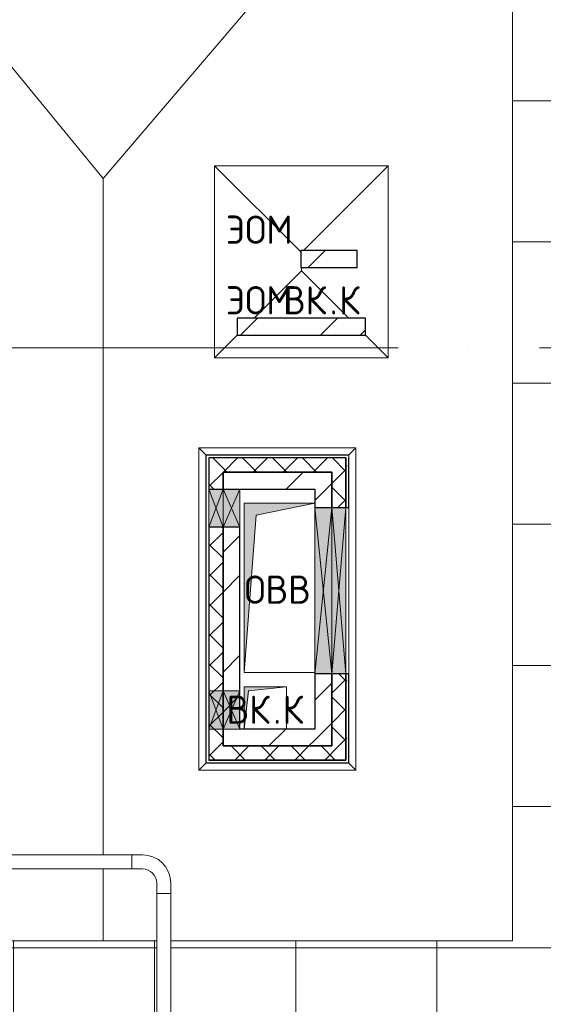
# Model space of a CAD drawing. Header units: millimetres. Extents: x -30540 to 150652, y -11730 to 123410.
# Tile 18 of 113: x -4955 to -1246, y 60600 to 67575. Entities that reach past the tile are written whole.
import ezdxf

# ---------------------------------------------------------------- set-up
doc = ezdxf.new("R2010")
doc.units = ezdxf.units.MM
doc.linetypes.add('ADSK_Линия сетки', pattern=[5000, 4000, -500, 0, -500])
for name, color, linetype, lineweight in [('A-____-NOTE-TEXT', 7, 'Continuous', 18), ('A-GENM-____-OTLN', 7, 'Continuous', 18), ('A-GLAZ-____-MCUT', 7, 'Continuous', 9), ('A-GLAZ-____-OTLN', 7, 'Continuous', 18), ('A-ROOF-____-OTLN', 7, 'Continuous', 18), ('A-ROOF-____-PATT', 7, 'Continuous', 18), ('A-WALL-____-MCUT', 7, 'Continuous', 40), ('A-WALL-____-OTLN', 7, 'Continuous', 18), ('A-WALL-____-PATT', 7, 'Continuous', 40), ('E-CABL-TRAY-OTLN', 7, 'Continuous', 18), ('I-WALL-____-MCUT', 7, 'Continuous', 40), ('I-WALL-____-OTLN', 7, 'Continuous', 18), ('M-EQPM-____-OTLN', 7, 'Continuous', 18), ('S-GRID-____-OTLN', 7, 'Continuous', 9)]:
    doc.layers.add(name, color=color, linetype=linetype, lineweight=lineweight)
doc.styles.add('GOST Common', font='GOST_Common.ttf', dxfattribs={"height": 200})
pattern_1 = [(45, (0, 0), (-424.264, 424.264), []), (45, (0, 282.8), (-424.264, 424.264), [])]
pattern_2 = [(45, (0, 0), (-106.066, 106.066), []), (135, (0, 0), (-106.066, -106.066), [])]

# ---------------------------------------------------------------- blocks, each defined once
blk = doc.blocks.new('АР_Канал вертикальный прямоугольный - ВК_К-V5-Кровля ЭЛ')
at = {"layer": 'M-EQPM-____-OTLN', "lineweight": 13, "true_color": 0xe2e2e2}
blk.add_hatch(color=254, dxfattribs=at).paths.add_polyline_path([(-150, -150), (-120, 120), (150, 150), (-150, 150), (-150, 98.7)])
at = {"layer": 'M-EQPM-____-OTLN', "color": 253, "lineweight": 13, "true_color": 0xaaaaaa}
for p, q in [((150, 150), (-150, 150)), ((-150, 150), (-150, -150)), ((150, 150), (-150, 150)), ((-150, 150), (-150, -150)), ((-150, -150), (-150, 150)), ((-150, 150), (150, 150)), ((-120, 120), (150, 150)), ((-120, 120), (150, 150)), ((150, -150), (150, 150)), ((150, 150), (150, -150)), ((-150, -150), (-120, 120)), ((-150, -150), (-120, 120))]:
    blk.add_line(p, q, dxfattribs=at)
blk = doc.blocks.new('АР_Канал вертикальный прямоугольный - ОВВ-5078122-Кровля ЭЛ')
at = {"layer": 'M-EQPM-____-OTLN', "lineweight": 13, "true_color": 0xe2e2e2}
blk.add_hatch(color=254, dxfattribs=at).paths.add_polyline_path([(-250, -600), (-165, 515), (250, 600), (-250, 600), (-250, -427.3)])
at = {"layer": 'M-EQPM-____-OTLN', "color": 253, "lineweight": 13, "true_color": 0xaaaaaa}
for p, q in [((250, 600), (-250, 600)), ((-250, 600), (-250, -600)), ((250, 600), (-250, 600)), ((-250, 600), (-250, -600)), ((-250, -600), (-250, 600)), ((-250, 600), (250, 600)), ((-165, 515), (250, 600)), ((-165, 515), (250, 600)), ((-250, -600), (-165, 515)), ((-250, -600), (-165, 515)), ((-250, -600), (250, -600)), ((250, -600), (-250, -600))]:
    blk.add_line(p, q, dxfattribs=at)
blk = doc.blocks.new('АР_Отверстие прямоугольное - ОВВ-7463286-Кровля ЭЛ')
at = {"layer": 'A-GLAZ-____-OTLN', "lineweight": 13, "true_color": 0xf0f0f0}
blk.add_hatch(color=7, dxfattribs=at).paths.add_polyline_path([(715, 60), (-465, 60), (-465, -60), (715, -60)])
at = {"layer": 'A-GLAZ-____-MCUT', "color": 253, "lineweight": 15, "true_color": 0xaaaaaa}
for p, q in [((-465, 60), (-465, -60)), ((715, 60), (715, -60))]:
    blk.add_line(p, q, dxfattribs=at)
at = {"layer": 'A-GLAZ-____-OTLN', "color": 253, "lineweight": 5, "true_color": 0xaaaaaa}
for p, q in [((715, 60), (-465, -60)), ((-465, 60), (715, -60))]:
    blk.add_line(p, q, dxfattribs=at)
at = {"layer": 'A-GLAZ-____-OTLN', "color": 253, "lineweight": 13, "true_color": 0xaaaaaa}
for p, q in [((715, 60), (-465, 60)), ((-465, 60), (-465, -60)), ((715, -60), (715, 60)), ((-465, -60), (715, -60))]:
    blk.add_line(p, q, dxfattribs=at)
blk = doc.blocks.new('АР_Отверстие прямоугольное - ОВВ-7439186-Кровля ЭЛ')
at = {"layer": 'A-GLAZ-____-OTLN', "lineweight": 13, "true_color": 0xf0f0f0}
blk.add_hatch(color=7, dxfattribs=at).paths.add_polyline_path([(-10, -60), (260, -60), (260, 60), (-10, 60)])
at = {"layer": 'A-GLAZ-____-MCUT', "color": 253, "lineweight": 15, "true_color": 0xaaaaaa}
for p, q in [((-10, 60), (-10, -60)), ((260, 60), (260, -60))]:
    blk.add_line(p, q, dxfattribs=at)
at = {"layer": 'A-GLAZ-____-OTLN', "color": 253, "lineweight": 5, "true_color": 0xaaaaaa}
for p, q in [((260, 60), (-10, -60)), ((-10, 60), (260, -60))]:
    blk.add_line(p, q, dxfattribs=at)
at = {"layer": 'A-GLAZ-____-OTLN', "color": 253, "lineweight": 13, "true_color": 0xaaaaaa}
for p, q in [((260, 60), (-10, 60)), ((-10, 60), (-10, -60)), ((260, -60), (260, 60)), ((-10, -60), (260, -60))]:
    blk.add_line(p, q, dxfattribs=at)
blk = doc.blocks.new('АР_Отверстие прямоугольное - ОВВ-7463523-Кровля ЭЛ')
at = {"layer": 'A-GLAZ-____-OTLN', "lineweight": 13, "true_color": 0xf0f0f0}
blk.add_hatch(color=7, dxfattribs=at).paths.add_polyline_path([(715, -50), (715, 50), (-465, 50), (-465, -50)])
at = {"layer": 'A-GLAZ-____-MCUT', "color": 253, "lineweight": 15, "true_color": 0xaaaaaa}
for p, q in [((-465, 50), (-465, -50)), ((715, 50), (715, -50))]:
    blk.add_line(p, q, dxfattribs=at)
at = {"layer": 'A-GLAZ-____-OTLN', "color": 253, "lineweight": 5, "true_color": 0xaaaaaa}
for p, q in [((715, 50), (-465, -50)), ((-465, 50), (715, -50))]:
    blk.add_line(p, q, dxfattribs=at)
at = {"layer": 'A-GLAZ-____-OTLN', "color": 253, "lineweight": 13, "true_color": 0xaaaaaa}
for p, q in [((715, 50), (-465, 50)), ((-465, 50), (-465, -50)), ((715, -50), (715, 50)), ((-465, -50), (715, -50))]:
    blk.add_line(p, q, dxfattribs=at)
blk = doc.blocks.new('АР_Отверстие прямоугольное - ОВВ-7445515-Кровля ЭЛ')
at = {"layer": 'A-GLAZ-____-OTLN', "lineweight": 13, "true_color": 0xf0f0f0}
blk.add_hatch(color=7, dxfattribs=at).paths.add_polyline_path([(-10, -50), (260, -50), (260, 50), (-10, 50)])
at = {"layer": 'A-GLAZ-____-MCUT', "color": 253, "lineweight": 15, "true_color": 0xaaaaaa}
for p, q in [((-10, 50), (-10, -50)), ((260, 50), (260, -50))]:
    blk.add_line(p, q, dxfattribs=at)
at = {"layer": 'A-GLAZ-____-OTLN', "color": 253, "lineweight": 5, "true_color": 0xaaaaaa}
for p, q in [((260, 50), (-10, -50)), ((-10, 50), (260, -50))]:
    blk.add_line(p, q, dxfattribs=at)
at = {"layer": 'A-GLAZ-____-OTLN', "color": 253, "lineweight": 13, "true_color": 0xaaaaaa}
for p, q in [((260, 50), (-10, 50)), ((-10, 50), (-10, -50)), ((260, -50), (260, 50)), ((-10, -50), (260, -50))]:
    blk.add_line(p, q, dxfattribs=at)
blk = doc.blocks.new('АР_Отверстие прямоугольное - ВК-8884799-Кровля ЭЛ')
at = {"layer": 'A-GLAZ-____-OTLN', "lineweight": 13, "true_color": 0xf0f0f0}
blk.add_hatch(color=7, dxfattribs=at).paths.add_polyline_path([(196.6, 60), (-10, 60), (-10, -60), (260, -60), (260, 60)])
at = {"layer": 'A-GLAZ-____-MCUT', "color": 253, "lineweight": 15, "true_color": 0xaaaaaa}
for p, q in [((-10, 60), (-10, -60)), ((260, 60), (260, -60))]:
    blk.add_line(p, q, dxfattribs=at)
at = {"layer": 'A-GLAZ-____-OTLN', "color": 253, "lineweight": 5, "true_color": 0xaaaaaa}
for p, q in [((260, 60), (-10, -60)), ((-10, 60), (260, -60))]:
    blk.add_line(p, q, dxfattribs=at)
at = {"layer": 'A-GLAZ-____-OTLN', "color": 253, "lineweight": 13, "true_color": 0xaaaaaa}
for p, q in [((260, 60), (-10, 60)), ((-10, 60), (-10, -60)), ((260, -60), (260, 60)), ((-10, -60), (260, -60))]:
    blk.add_line(p, q, dxfattribs=at)
blk = doc.blocks.new('АР_Отверстие прямоугольное - ВК-8884833-Кровля ЭЛ')
at = {"layer": 'A-GLAZ-____-OTLN', "lineweight": 13, "true_color": 0xf0f0f0}
blk.add_hatch(color=7, dxfattribs=at).paths.add_polyline_path([(-10, -50), (260, -50), (260, 50), (-10, 50)])
at = {"layer": 'A-GLAZ-____-MCUT', "color": 253, "lineweight": 15, "true_color": 0xaaaaaa}
for p, q in [((-10, 50), (-10, -50)), ((260, 50), (260, -50))]:
    blk.add_line(p, q, dxfattribs=at)
at = {"layer": 'A-GLAZ-____-OTLN', "color": 253, "lineweight": 5, "true_color": 0xaaaaaa}
for p, q in [((260, 50), (-10, -50)), ((-10, 50), (260, -50))]:
    blk.add_line(p, q, dxfattribs=at)
at = {"layer": 'A-GLAZ-____-OTLN', "color": 253, "lineweight": 13, "true_color": 0xaaaaaa}
for p, q in [((260, 50), (-10, 50)), ((-10, 50), (-10, -50)), ((260, -50), (260, 50)), ((-10, -50), (260, -50))]:
    blk.add_line(p, q, dxfattribs=at)
blk = doc.blocks.new('_GM_Dt-St-D_Фартук гнутый из оцинкованной стали_Пристенный_Тип 1__c-верхняя кромка с отгибом_ - ФС-1_3_50х70У100-1_5_t__RAL7016-V31-Кровля ЭЛ')
at = {"layer": 'A-GENM-____-OTLN', "color": 253, "lineweight": 13, "true_color": 0xaaaaaa}
for p, q in [((0, -50), (50, 0)), ((50, 1.5), (50, 0)), ((1063, 1.5), (50, 1.5)), ((1063, 0), (50, 0)), ((1063, 0), (1063, 1.5)), ((1113, -50), (0, -50)), ((1063, 0), (1113, -50))]:
    blk.add_line(p, q, dxfattribs=at)
blk = doc.blocks.new('_GM_Dt-St-D_Фартук гнутый из оцинкованной стали_Пристенный_Тип 1__c-верхняя кромка с отгибом_ - ФС-1_3_50х70У100-1_5_t__RAL7016-V32-Кровля ЭЛ')
at = {"layer": 'A-GENM-____-OTLN', "color": 253, "lineweight": 13, "true_color": 0xaaaaaa}
for p, q in [((50, 1.5), (50, 0)), ((2233, 0), (50, 0)), ((2233, 1.5), (2211.5, 1.5)), ((2233, 0), (2233, 1.5)), ((2233, 0), (2283, -50)), ((0, -50), (50, 0)), ((2283, -50), (0, -50))]:
    blk.add_line(p, q, dxfattribs=at)
blk = doc.blocks.new('_GM_Dt-St-D_Фартук гнутый из оцинкованной стали_Пристенный_Тип 1__c-верхняя кромка с отгибом_ - ФС-1_3_50х70У100-1_5_t__RAL7016-V33-Кровля ЭЛ')
at = {"layer": 'A-GENM-____-OTLN', "color": 253, "lineweight": 13, "true_color": 0xaaaaaa}
for p, q in [((0, 50), (1113, 50)), ((50, 0), (0, 50)), ((50, 0), (1063, 0)), ((50, 0), (50, -1.5)), ((1113, 50), (1063, 0)), ((1063, -1.5), (1063, 0)), ((1041.5, -1.5), (1063, -1.5))]:
    blk.add_line(p, q, dxfattribs=at)
blk = doc.blocks.new('_GM_Dt-St-D_Фартук гнутый из оцинкованной стали_Пристенный_Тип 1__c-верхняя кромка с отгибом_ - ФС-1_3_50х70У100-1_5_t__RAL7016-V26-Кровля ЭЛ')
at = {"layer": 'A-GENM-____-OTLN', "color": 253, "lineweight": 13, "true_color": 0xaaaaaa}
for p, q in [((0, 50), (2283, 50)), ((50, 0), (0, 50)), ((50, 0), (2233, 0)), ((50, 0), (50, -1.5)), ((2283, 50), (2233, 0)), ((2233, -1.5), (2233, 0)), ((50, -1.5), (2233, -1.5))]:
    blk.add_line(p, q, dxfattribs=at)
blk = doc.blocks.new('Наметкина 10_РД_АР_К1_отсоединено_rvt-1-Кровля ЭЛ')
at = {"layer": 'A-ROOF-____-PATT', "lineweight": 5, "true_color": 0xd2d2d2}
h = blk.add_hatch(dxfattribs=at)
h.set_pattern_fill('FP_6', color=254, style=0, pattern_type=2)
h.set_pattern_definition([(0, (0, 0), (0, 1000), []), (90, (0, 0), (-1000, 6e-14), [])])
h.paths.add_polyline_path([(-4928.5, 32164), (8725.3, 32164), (8725.3, 43350), (935.3, 43350), (935.3, 54289), (-1644.7, 54289), (-1644.7, 60150), (-464.7, 60150), (-464.7, 69650), (1013.8, 69650), (1012.3, 81278.5), (-1636.2, 81278.5), (-1636.2, 86641.5), (-564.7, 86641.5), (-564.7, 91950), (655.3, 91950), (655.3, 88074), (1555.3, 88074), (1555.3, 91850), (4135.3, 91850), (4135.3, 88074), (5035.3, 88074), (5035.3, 92950), (-11844.7, 92950), (-11844.7, 87234), (-10944.7, 87234), (-10944.7, 91950), (-8944.7, 91950), (-8944.7, 89950), (-8964.7, 89950), (-8964.7, 81980), (-13264.7, 81980), (-13264.7, 80980), (-7964.7, 80980), (-7964.7, 86374), (-6114.7, 86374), (-6114.7, 91950), (-1664.7, 91950), (-1664.7, 87470), (-2464.7, 87470), (-2464.7, 85540), (-4939.3, 85540), (-4939.3, 83313.9), (-4582.2, 83520), (-4577.2, 83511.3), (-4939.3, 83302.3), (-4939.3, 83171.5), (-3443.5, 83171.5), (-4032.2, 83511.3), (-4027.2, 83520), (-3423.5, 83171.5), (-2708.2, 83170), (-2708.2, 79971.5), (113.8, 79971.5), (113.8, 79650), (135.3, 79650), (135.3, 79350), (113.8, 79350), (113.8, 72890), (-2634.7, 72890), (-2634.7, 77050), (-12364.7, 77050), (-12364.7, 60150), (-3984.5, 60150), (-3984.5, 61050), (-11464.7, 61050), (-11464.7, 66650), (-10005.7, 66650), (-10005.7, 67499.8), (-9905.7, 67499.8), (-9905.7, 66650), (-8064.7, 66650), (-8064.7, 71650), (-8964.7, 71650), (-8964.7, 67650), (-11464.7, 67650), (-11464.7, 76050), (-3634.7, 76050), (-3634.7, 71890), (-1464.7, 71890), (-1464.7, 61050), (-3884.5, 61050), (-3884.5, 60150), (-2644.7, 60150), (-2644.7, 56441.5), (-2423.2, 56439.9), (-2423.2, 55268.5), (-2644.7, 55268.5), (-2644.7, 54289), (-3224.7, 54289), (-3224.3, 49541.5), (-2224.7, 49541.5), (-2224.7, 53389), (-164.7, 53389), (-164.7, 43954), (-5124.7, 43954), (-5123.2, 43431.5), (-5073.2, 43431.5), (-5073.2, 41668.5), (-5124.7, 41668.5), (-5124.7, 40650), (-3749.7, 40650), (-3749.7, 42500), (-3326.2, 42500), (-3304.7, 42521.5), (5456.8, 42521.5), (5456.8, 42500), (7825.3, 42500), (7825.3, 33064), (-5614.7, 33064), (-5614.7, 35439), (-2114.7, 35439), (-2114.7, 36339), (-6514.7, 36339), (-6514.7, 33064), (-11464.7, 33064), (-11464.7, 38676.9), (-8114.7, 38676.9), (-8114.7, 39950), (-11064.7, 39950), (-11062.7, 41950), (-8114.7, 41949), (-8114.7, 46108.5), (-5124.7, 46108.5), (-5124.7, 43980), (-4214.7, 43980), (-4214.7, 47208.5), (-6206.2, 47208.5), (-6206.2, 47964), (-9014.7, 47964), (-9015.7, 42949), (-11464.7, 42949), (-11464.7, 55136), (-12364.7, 55136), (-12364.7, 32164)])
at = {"layer": 'A-WALL-____-PATT', "lineweight": 5, "true_color": 0xaaaaaa}
h = blk.add_hatch(dxfattribs=at)
h.set_pattern_fill('FP_2', color=253, style=0, pattern_type=2)
h.set_pattern_definition(pattern_1)
h.paths.add_polyline_path([(-2564.7, 65820), (-2564.7, 65940), (-2964.7, 65940), (-2964.7, 65820)])
h = blk.add_hatch(dxfattribs=at)
h.set_pattern_fill('FP_2', color=253, style=0, pattern_type=2)
h.set_pattern_definition(pattern_1)
h.paths.add_polyline_path([(-2504.7, 65340), (-2504.7, 65460), (-3414.7, 65460), (-3414.7, 65340)])
h = blk.add_hatch(dxfattribs=at)
h.set_pattern_fill('FP_3', color=253, style=0, pattern_type=2)
h.set_pattern_definition(pattern_2)
h.paths.add_polyline_path([(-3514.7, 62430), (-3514.7, 63980), (-3614.7, 63980), (-3614.7, 62430)])
h.paths.add_polyline_path([(-3514.7, 64250), (-3514.7, 64470), (-3614.7, 64470), (-3614.7, 64250)])
h = blk.add_hatch(dxfattribs=at)
h.set_pattern_fill('FP_3', color=253, style=0, pattern_type=2)
h.set_pattern_definition(pattern_2)
h.paths.add_polyline_path([(-2744.7, 64370), (-2744.7, 64470), (-3514.7, 64470), (-3514.7, 64370)])
h = blk.add_hatch(dxfattribs=at)
h.set_pattern_fill('FP_3', color=253, style=0, pattern_type=2)
h.set_pattern_definition(pattern_2)
h.paths.add_polyline_path([(-2644.7, 62430), (-2644.7, 62940), (-2744.7, 62940), (-2744.7, 62430)])
h.paths.add_polyline_path([(-2644.7, 64120), (-2644.7, 64470), (-2744.7, 64470), (-2744.7, 64120)])
h = blk.add_hatch(dxfattribs=at)
h.set_pattern_fill('FP_8', color=253, style=0, pattern_type=2)
h.set_pattern_definition([(0, (0, 0), (406.4, 101.6), [6.706, -298.094, 6.706, -298.094, -1625.6]), (0, (0, 0), (406.4, 101.6), [-609.6, 6.706, -602.894, 6.706, -298.094, -711.2]), (0, (0, 0), (406.4, 101.6), [-1524, 6.706, -196.494, 6.706, -501.294]), (120, (152.4, 50.8), (-291.18818, 301.15272), [6.706, -298.094, 6.706, -298.094, -1625.6]), (120, (152.4, 50.8), (-291.18818, 301.15272), [-609.6, 6.706, -602.894, 6.706, -298.094, -711.2]), (120, (152.4, 50.8), (-291.18818, 301.15272), [-1524, 6.706, -196.494, 6.706, -501.294]), (240, (203.2, 254), (-115.21182, -402.75272), [6.706, -298.094, 6.706, -298.094, -1625.6]), (240, (203.2, 254), (-115.21182, -402.75272), [-609.6, 6.706, -602.894, 6.706, -298.094, -711.2]), (240, (203.2, 254), (-115.21182, -402.75272), [-1524, 6.706, -196.494, 6.706, -501.294])])
h.paths.add_polyline_path([(-2644.7, 62310), (-2624.7, 62310), (-2624.7, 62940), (-2644.7, 62940), (-2644.7, 62330)])
h.paths.add_polyline_path([(-2644.7, 64120), (-2624.7, 64120), (-2624.7, 64470), (-2644.7, 64470), (-2644.7, 64244.3)])
h = blk.add_hatch(dxfattribs=at)
h.set_pattern_fill('FP_2', color=253, style=0, pattern_type=2)
h.set_pattern_definition(pattern_1)
h.paths.add_polyline_path([(-3394.7, 62430), (-3394.7, 63980), (-3514.7, 63980), (-3514.7, 62430)])
h.paths.add_polyline_path([(-3394.7, 64250), (-3394.7, 64370), (-3514.7, 64370), (-3514.7, 64250)])
h = blk.add_hatch(dxfattribs=at)
h.set_pattern_fill('FP_2', color=253, style=0, pattern_type=2)
h.set_pattern_definition(pattern_1)
h.paths.add_polyline_path([(-2864.7, 64250), (-2864.7, 64370), (-3394.7, 64370), (-3394.7, 64250)])
h = blk.add_hatch(dxfattribs=at)
h.set_pattern_fill('FP_2', color=253, style=0, pattern_type=2)
h.set_pattern_definition(pattern_1)
h.paths.add_polyline_path([(-2864.7, 62430), (-2744.7, 62430), (-2744.7, 62940), (-2864.7, 62940), (-2864.7, 62550)])
h.paths.add_polyline_path([(-2744.7, 64120), (-2744.7, 64370), (-2864.7, 64370), (-2864.7, 64120)])
h = blk.add_hatch(dxfattribs=at)
h.set_pattern_fill('FP_2', color=253, style=0, pattern_type=2)
h.set_pattern_definition(pattern_1)
h.paths.add_polyline_path([(-2864.7, 62430), (-2864.7, 62550), (-3394.7, 62550), (-3394.7, 62430), (-2884.9, 62430)])
h = blk.add_hatch(dxfattribs=at)
h.set_pattern_fill('FP_3', color=253, style=0, pattern_type=2)
h.set_pattern_definition(pattern_2)
h.paths.add_polyline_path([(-2884.9, 62330), (-2644.7, 62330), (-2644.7, 62430), (-3614.7, 62430), (-3614.7, 62330)])
at = {"layer": 'A-ROOF-____-OTLN', "color": 253, "lineweight": 13, "true_color": 0xaaaaaa}
for p, q in [((-1464.7, 71890), (-1464.7, 61050)), ((-1464.7, 69843.6), (-4364.7, 66450)), ((-4364.7, 66450), (-5073.2, 67316)), ((-3574.7, 65180), (-3574.7, 66540)), ((-2964.7, 65930), (-3574.7, 66540)), ((-3574.7, 66540), (-2344.7, 66540)), ((-2944.7, 65940), (-2344.7, 66540)), ((-2344.7, 66540), (-2344.7, 65180)), ((-4364.7, 61658.8), (-4364.7, 66450)), ((-3294.7, 65460), (-2959.7, 65795)), ((-2959.7, 65795), (-2959.7, 65820)), ((-2624.7, 65460), (-2959.7, 65795)), ((-3574.7, 65180), (-3414.7, 65340)), ((-2344.7, 65180), (-2504.7, 65340)), ((-2344.7, 65180), (-3574.7, 65180)), ((-4364.7, 61050), (-4364.7, 61558.8)), ((-3984.5, 61050), (-11464.7, 61050)), ((-1464.7, 61050), (-3884.5, 61050))]:
    blk.add_line(p, q, dxfattribs=at)
at = {"layer": 'A-WALL-____-MCUT', "color": 253, "lineweight": 30, "true_color": 0xaaaaaa}
for p, q in [((-3614.7, 64470), (-3614.7, 64250)), ((-3514.7, 64470), (-3614.7, 64470)), ((-2744.7, 64470), (-3514.7, 64470)), ((-2644.7, 64470), (-2744.7, 64470)), ((-2644.7, 64120), (-2644.7, 64470)), ((-2644.7, 64470), (-2644.7, 64120)), ((-2624.7, 64120), (-2624.7, 64470)), ((-3514.7, 64250), (-3514.7, 64370)), ((-3514.7, 64370), (-2744.7, 64370)), ((-2744.7, 64370), (-2744.7, 64120)), ((-3614.7, 64250), (-3514.7, 64250)), ((-2744.7, 64120), (-2644.7, 64120)), ((-2644.7, 64120), (-2624.7, 64120)), ((-3614.7, 63980), (-3614.7, 62820)), ((-3514.7, 63980), (-3614.7, 63980)), ((-3514.7, 62820), (-3514.7, 63980)), ((-2644.7, 62940), (-2744.7, 62940)), ((-2744.7, 62940), (-2744.7, 62430)), ((-2644.7, 62430), (-2644.7, 62940)), ((-2644.7, 62940), (-2644.7, 62330)), ((-2624.7, 62940), (-2644.7, 62940)), ((-2624.7, 62310), (-2624.7, 62940)), ((-3614.7, 62820), (-3614.7, 62550)), ((-3514.7, 62550), (-3514.7, 62820)), ((-3614.7, 62550), (-3614.7, 62430)), ((-3514.7, 62430), (-3514.7, 62550)), ((-3614.7, 62430), (-3614.7, 62330)), ((-2744.7, 62430), (-3514.7, 62430)), ((-2644.7, 62330), (-2644.7, 62430)), ((-3614.7, 62330), (-2644.7, 62330)), ((-2644.7, 62330), (-3614.7, 62330)), ((-3614.7, 62310), (-2644.7, 62310)), ((-2644.7, 62310), (-2624.7, 62310))]:
    blk.add_line(p, q, dxfattribs=at)
at = {"layer": 'A-WALL-____-OTLN', "color": 253, "lineweight": 13, "true_color": 0xaaaaaa}
for p, q in [((-3614.7, 63980), (-3614.7, 64250)), ((-3514.7, 64250), (-3614.7, 64250)), ((-3514.7, 64250), (-3514.7, 63980)), ((-2644.7, 64120), (-2744.7, 64120)), ((-2744.7, 62940), (-2744.7, 64120)), ((-2644.7, 64120), (-2644.7, 62940)), ((-2644.7, 62940), (-2644.7, 64120)), ((-2624.7, 64120), (-2644.7, 64120)), ((-2624.7, 64120), (-2624.7, 62940)), ((-2744.7, 62940), (-2644.7, 62940)), ((-2624.7, 62940), (-2644.7, 62940))]:
    blk.add_line(p, q, dxfattribs=at)
at = {"layer": 'I-WALL-____-MCUT', "color": 253, "lineweight": 30, "true_color": 0xaaaaaa}
for p, q in [((-2564.7, 65940), (-2964.7, 65940)), ((-2964.7, 65940), (-2964.7, 65820)), ((-2564.7, 65820), (-2564.7, 65940)), ((-2964.7, 65820), (-2564.7, 65820)), ((-2504.7, 65460), (-3414.7, 65460)), ((-3414.7, 65460), (-3414.7, 65340)), ((-2504.7, 65340), (-2504.7, 65460)), ((-3414.7, 65340), (-2504.7, 65340)), ((-3514.7, 64370), (-3514.7, 64250)), ((-3394.7, 64370), (-3514.7, 64370)), ((-2864.7, 64370), (-3394.7, 64370)), ((-2744.7, 64370), (-2864.7, 64370)), ((-2744.7, 64120), (-2744.7, 64370)), ((-3514.7, 64250), (-3394.7, 64250)), ((-3394.7, 64250), (-2864.7, 64250)), ((-2864.7, 64250), (-2864.7, 64120)), ((-2864.7, 64120), (-2744.7, 64120)), ((-3514.7, 63980), (-3514.7, 62820)), ((-3394.7, 63980), (-3514.7, 63980)), ((-3394.7, 62820), (-3394.7, 63980)), ((-2744.7, 62940), (-2864.7, 62940)), ((-2864.7, 62940), (-2864.7, 62550)), ((-2744.7, 62430), (-2744.7, 62940)), ((-3514.7, 62820), (-3514.7, 62550)), ((-3394.7, 62550), (-3394.7, 62820)), ((-3514.7, 62550), (-3514.7, 62430)), ((-2864.7, 62550), (-3394.7, 62550)), ((-3514.7, 62430), (-3394.7, 62430)), ((-3394.7, 62430), (-2864.7, 62430)), ((-2864.7, 62430), (-2744.7, 62430))]:
    blk.add_line(p, q, dxfattribs=at)
at = {"layer": 'I-WALL-____-OTLN', "color": 253, "lineweight": 13, "true_color": 0xaaaaaa}
for p, q in [((-3514.7, 63980), (-3514.7, 64250)), ((-3394.7, 64250), (-3514.7, 64250)), ((-3394.7, 64250), (-3394.7, 63980)), ((-2744.7, 64120), (-2864.7, 64120)), ((-2864.7, 62940), (-2864.7, 64120)), ((-2744.7, 64120), (-2744.7, 62940)), ((-2864.7, 62940), (-2744.7, 62940))]:
    blk.add_line(p, q, dxfattribs=at)
at = {"layer": 'A-GENM-____-OTLN', "color": 254, "lineweight": 13, "true_color": 0xd4d4d4}
for name, p, rotation in [('_GM_Dt-St-D_Фартук гнутый из оцинкованной стали_Пристенный_Тип 1__c-верхняя кромка с отгибом_ - ФС-1_3_50х70У100-1_5_t__RAL7016-V31-Кровля ЭЛ', (-2573.2, 64491.5), 180), ('_GM_Dt-St-D_Фартук гнутый из оцинкованной стали_Пристенный_Тип 1__c-верхняя кромка с отгибом_ - ФС-1_3_50х70У100-1_5_t__RAL7016-V26-Кровля ЭЛ', (-3636.2, 62258.5), 89.99999999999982), ('_GM_Dt-St-D_Фартук гнутый из оцинкованной стали_Пристенный_Тип 1__c-верхняя кромка с отгибом_ - ФС-1_3_50х70У100-1_5_t__RAL7016-V32-Кровля ЭЛ', (-2623.2, 62258.5), 89.99999999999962), ('_GM_Dt-St-D_Фартук гнутый из оцинкованной стали_Пристенный_Тип 1__c-верхняя кромка с отгибом_ - ФС-1_3_50х70У100-1_5_t__RAL7016-V33-Кровля ЭЛ', (-2573.2, 62308.5), 180)]:
    blk.add_blockref(name, p, dxfattribs=dict(at, rotation=rotation))
at = {"layer": 'A-GLAZ-____-OTLN', "color": 254, "lineweight": 13, "true_color": 0xd4d4d4}
for name, p, rotation in [('АР_Отверстие прямоугольное - ОВВ-7445515-Кровля ЭЛ', (-3564.7, 63990), 89.9999999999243), ('АР_Отверстие прямоугольное - ОВВ-7439186-Кровля ЭЛ', (-3454.7, 64240), 269.9999999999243), ('АР_Отверстие прямоугольное - ОВВ-7463286-Кровля ЭЛ', (-2804.7, 63405), 89.9999999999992), ('АР_Отверстие прямоугольное - ОВВ-7463523-Кровля ЭЛ', (-2694.7, 63655), 269.9999999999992), ('АР_Отверстие прямоугольное - ВК-8884833-Кровля ЭЛ', (-3564.7, 62560), 89.9999999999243), ('АР_Отверстие прямоугольное - ВК-8884799-Кровля ЭЛ', (-3454.7, 62810), 269.9999999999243)]:
    blk.add_blockref(name, p, dxfattribs=dict(at, rotation=rotation))
at = {"layer": 'M-EQPM-____-OTLN', "color": 254, "lineweight": 13, "true_color": 0xd4d4d4}
for name, p in [('АР_Канал вертикальный прямоугольный - ОВВ-5078122-Кровля ЭЛ', (-3114.7, 63550)), ('АР_Канал вертикальный прямоугольный - ВК_К-V5-Кровля ЭЛ', (-3214.7, 62700))]:
    blk.add_blockref(name, p, dxfattribs=at)
at = {"layer": 'A-____-NOTE-TEXT', "color": 253, "lineweight": 5, "true_color": 0xaaaaaa, "char_height": 200, "attachment_point": 1, "style": 'GOST Common'}
for s, insert, width in [('ЭОМ', (-3494.9, 66187.2), 625.316), ('ЭОМ', (-3494.9, 65687.2), 625.316), ('ВК', (-3089.9, 65687.2), 400.844), ('\\fGOST Common|b0|i0|c204|p34|;К', (-2693, 65687.2), 192.405), ('\\fGOST Common|b0|i0|c204|p34|;.', (-2759.2, 65687.2), 80.169), ('ОВВ', (-3362.9, 63637.2), 609.282), ('ВК', (-3489.9, 62787.2), 400.844), ('\\fGOST Common|b0|i0|c204|p34|;К', (-3093, 62787.2), 192.405), ('\\fGOST Common|b0|i0|c204|p34|;.', (-3159.2, 62787.2), 80.169)]:
    blk.add_mtext(s, dxfattribs=dict(at, insert=insert, width=width))
blk = doc.blocks.new('M_Горизонтальный изгиб-колено для канального - Стандартное-1473406-Кровля ЭЛ')
at = {"layer": 'E-CABL-TRAY-OTLN', "color": 1, "true_color": 0xff0000}
for p, q in [((50, 225), (-50, 225)), ((-50, 225), (-50, 150)), ((50, 150), (50, 225)), ((-225, -50), (-225, 50)), ((-225, 50), (-150, 50)), ((-150, -50), (-225, -50))]:
    blk.add_line(p, q, dxfattribs=at)
for radius, end in [(200, 360), (100, 0)]:
    blk.add_arc((-150, 150), radius, 270, end, dxfattribs=at)

msp = doc.modelspace()

# ---------------------------------------------------------------- linework, layer by layer
at = {"layer": 'E-CABL-TRAY-OTLN', "color": 1, "true_color": 0xff0000}
for p, q in [((-9730.7, 61658.8), (-4159.5, 61658.8)), ((-4159.5, 61658.8), (-4159.5, 61558.8)), ((-9730.7, 61558.8), (-4159.5, 61558.8)), ((-3984.5, 61383.8), (-3884.5, 61383.8)), ((-3984.5, 61383.8), (-3984.5, 48983.4)), ((-3884.5, 61383.8), (-3884.5, 48983.4))]:
    msp.add_line(p, q, dxfattribs=at)
at = {"layer": 'S-GRID-____-OTLN', "color": 253, "linetype": 'ADSK_Линия сетки', "true_color": 0xaaaaaa}
msp.add_line((17726.8, 65250), (-28904.3, 65250), dxfattribs=at)

# ---------------------------------------------------------------- block references
at = {"lineweight": 5}
msp.add_blockref('Наметкина 10_РД_АР_К1_отсоединено_rvt-1-Кровля ЭЛ', (0, 0), dxfattribs=at)
at = {"layer": 'E-CABL-TRAY-OTLN', "color": 1, "true_color": 0xff0000, "rotation": 90}
msp.add_blockref('M_Горизонтальный изгиб-колено для канального - Стандартное-1473406-Кровля ЭЛ', (-3934.5, 61608.8), dxfattribs=at)

doc.saveas('drawing.dxf')
